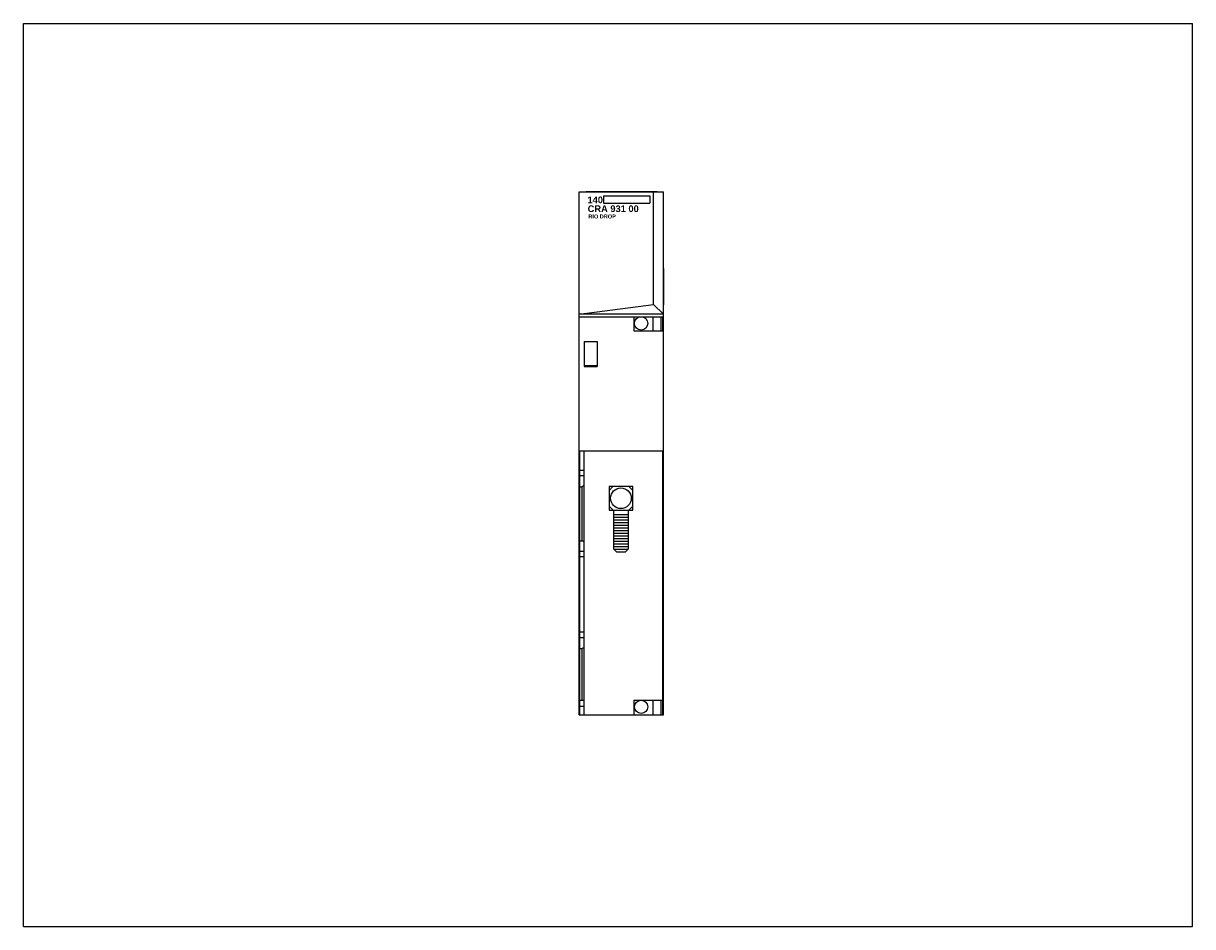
# Model space of a CAD drawing. Extents: x 0 to 22, y 0 to 17.
import ezdxf

# ---------------------------------------------------------------- set-up
doc = ezdxf.new("R2010")
doc.units = 0
doc.header["$LTSCALE"] = 1.21
doc.header["$MEASUREMENT"] = 0
doc.layers.get('0').update_dxf_attribs({"linetype": 'CONTINUOUS'})

msp = doc.modelspace()

# ---------------------------------------------------------------- linework, layer by layer
for p, q in [((0, 0), (0, 17)), ((0, 17), (22, 17)), ((22, 0), (22, 17)), ((10.458, 3.989), (10.458, 13.832)), ((10.458, 13.832), (12.046, 13.832)), ((10.588, 13.832), (10.588, 13.837)), ((10.588, 13.837), (11.927, 13.837)), ((10.917, 13.753), (10.917, 13.618)), ((10.917, 13.753), (11.786, 13.753)), ((11.786, 13.753), (11.786, 13.617)), ((11.859, 11.711), (11.859, 13.832)), ((11.927, 13.832), (11.927, 13.837)), ((12.046, 3.989), (12.046, 13.832)), ((10.917, 13.617), (11.786, 13.617)), ((12.046, 12.389), (12.052, 12.389)), ((12.052, 11.7), (12.052, 12.389)), ((10.458, 11.524), (11.859, 11.711)), ((11.859, 11.711), (12.046, 11.524)), ((12.046, 11.7), (12.052, 11.7)), ((12.046, 11.524), (10.458, 11.524)), ((10.472, 11.479), (11.616, 11.479)), ((11.486, 11.479), (11.486, 11.212)), ((11.63, 11.479), (12.041, 11.479)), ((11.845, 11.479), (11.845, 11.212)), ((11.994, 11.479), (11.994, 11.212)), ((12.033, 11.212), (12.033, 11.479)), ((12.042, 11.459), (12.041, 11.479)), ((12.042, 3.989), (12.042, 11.459)), ((10.551, 11.015), (10.797, 11.015)), ((10.551, 11.015), (10.551, 10.543)), ((10.797, 11.015), (10.797, 10.543)), ((11.486, 11.212), (12.033, 11.212)), ((10.787, 10.552), (10.551, 10.552)), ((10.551, 10.543), (10.797, 10.543)), ((10.787, 10.552), (10.787, 10.543)), ((10.472, 3.989), (10.472, 8.947)), ((10.551, 3.989), (10.551, 8.947)), ((12.034, 3.989), (12.034, 8.947)), ((10.551, 8.586), (10.472, 8.586)), ((10.551, 8.484), (10.472, 8.484)), ((10.472, 8.28), (10.512, 8.28)), ((10.551, 8.302), (10.512, 8.28)), ((10.512, 7.264), (10.512, 8.28)), ((11.094, 8.283), (11.02, 8.208)), ((11.392, 8.283), (11.467, 8.209)), ((11.02, 7.912), (11.095, 7.837)), ((11.108, 7.756), (11.379, 7.756)), ((11.108, 7.706), (11.379, 7.706)), ((11.467, 7.912), (11.392, 7.837)), ((11.108, 7.656), (11.379, 7.656)), ((11.108, 7.606), (11.379, 7.606)), ((11.108, 7.556), (11.379, 7.556)), ((11.108, 7.506), (11.379, 7.506)), ((10.472, 7.264), (10.512, 7.264)), ((10.551, 7.241), (10.512, 7.264)), ((11.108, 7.456), (11.379, 7.456)), ((11.108, 7.406), (11.379, 7.406)), ((11.108, 7.356), (11.379, 7.356)), ((11.108, 7.306), (11.379, 7.306)), ((10.551, 7.059), (10.472, 7.059)), ((11.108, 7.256), (11.379, 7.256)), ((11.108, 7.206), (11.379, 7.206)), ((11.108, 7.156), (11.379, 7.156)), ((11.108, 7.106), (11.157, 7.057)), ((11.108, 7.106), (11.379, 7.106)), ((11.157, 7.057), (11.33, 7.057)), ((11.33, 7.057), (11.379, 7.106)), ((10.551, 6.957), (10.472, 6.957)), ((10.551, 5.539), (10.472, 5.539)), ((10.551, 5.437), (10.472, 5.437)), ((10.472, 5.232), (10.512, 5.232)), ((10.551, 5.255), (10.512, 5.232)), ((10.512, 4.265), (10.512, 5.232)), ((10.472, 4.265), (10.551, 4.265)), ((11.487, 4.261), (11.487, 3.994)), ((11.488, 4.263), (12.036, 4.263)), ((11.846, 4.261), (11.846, 3.994)), ((11.996, 4.261), (11.996, 3.994)), ((10.458, 3.989), (12.046, 3.989)), ((10.551, 4.146), (10.472, 4.146)), ((0, 0), (22, 0))]:
    msp.add_line(p, q)
for points in [[(12.034, 8.947), (10.458, 8.947)], [(11.108, 7.106), (11.108, 7.836), (11.379, 7.836), (11.379, 7.106)]]:
    msp.add_lwpolyline(points)
msp.add_lwpolyline([(11.467, 7.837), (11.467, 8.284), (11.02, 8.284), (11.02, 7.836)], close=True)
for centre, radius in [((11.623, 11.354), 0.125), ((11.243, 8.062), 0.194), ((11.624, 4.136), 0.125)]:
    msp.add_circle(centre, radius)

# ---------------------------------------------------------------- texts
at = {"attachment_point": 1}
for s, insert, char_height, width in [('\\fArial|b1|i0|c0|p34;140', (10.614, 13.741), 0.125, 0.28225), ('{\\fArial|b1|i0|c0|p34;CRA 931 00}', (10.618, 13.574), 0.125, 1.125), ('{\\fArial|b1|i0|c0|p34;RIO DROP}', (10.63, 13.403), 0.075, 1.1053)]:
    msp.add_mtext(s, dxfattribs=dict(at, insert=insert, char_height=char_height, width=width))

doc.saveas('drawing.dxf')
